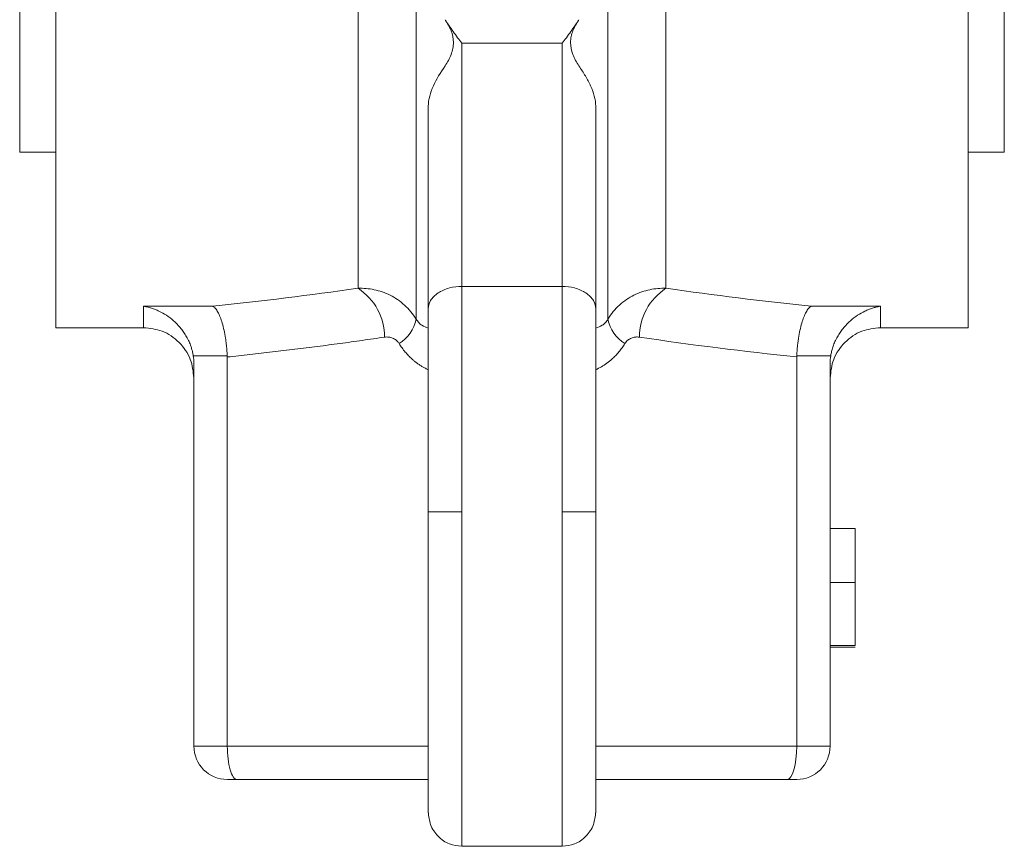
# Model space of a CAD drawing. Header units: millimetres. Extents: x 2 to 458, y -103 to 427.
# Tile 4 of 11: x 376 to 435, y 58 to 108. Entities that reach past the tile are written whole.
import ezdxf

# ---------------------------------------------------------------- set-up
doc = ezdxf.new("R2010")
doc.units = ezdxf.units.MM

msp = doc.modelspace()

# ---------------------------------------------------------------- linework, layer by layer
at = {"color": 7, "linetype": 'Continuous', "lineweight": 15}
for p, q in [((378.562, 89.407), (378.562, 265.407)), ((433.062, 265.407), (433.062, 89.407)), ((411.544, 89.917), (411.544, 264.898)), ((396.615, 263.051), (396.615, 91.763)), ((415.008, 91.763), (415.008, 263.051)), ((376.412, 254.907), (376.412, 99.907)), ((400.079, 177.407), (400.079, 89.917)), ((435.212, 99.907), (435.212, 177.407)), ((408.812, 106.414), (402.812, 106.414)), ((402.812, 106.414), (402.812, 91.88)), ((408.812, 106.414), (408.812, 91.88)), ((376.412, 99.907), (378.562, 99.907)), ((433.062, 99.907), (435.212, 99.907)), ((402.812, 78.414), (402.812, 91.88)), ((402.812, 91.88), (408.812, 91.88)), ((408.812, 91.88), (408.812, 78.414)), ((387.949, 90.693), (383.812, 90.693)), ((427.812, 90.693), (423.674, 90.693)), ((378.562, 89.407), (383.812, 89.407)), ((427.812, 89.407), (433.062, 89.407)), ((386.776, 87.737), (388.807, 87.737)), ((388.809, 87.659), (388.807, 87.737)), ((388.809, 87.659), (388.809, 64.407)), ((422.816, 87.737), (422.814, 87.659)), ((422.814, 87.659), (422.814, 64.407)), ((422.816, 87.737), (424.847, 87.737)), ((386.812, 87.27), (386.812, 64.407)), ((424.812, 87.27), (424.812, 64.407)), ((426.312, 77.407), (424.812, 77.407)), ((426.312, 74.174), (426.312, 77.407)), ((426.312, 74.174), (424.812, 74.174)), ((426.312, 70.407), (426.312, 74.174)), ((426.312, 70.407), (424.812, 70.407)), ((426.312, 70.318), (424.812, 70.318)), ((388.809, 64.407), (386.812, 64.407)), ((400.812, 64.407), (388.809, 64.407)), ((422.814, 64.407), (410.812, 64.407)), ((424.812, 64.407), (422.814, 64.407)), ((389.383, 62.407), (388.812, 62.407)), ((400.812, 62.407), (389.383, 62.407)), ((422.241, 62.407), (410.812, 62.407)), ((422.812, 62.407), (422.241, 62.407)), ((402.812, 58.414), (408.812, 58.414))]:
    msp.add_line(p, q, dxfattribs=at)
at = {"color": 8, "linetype": 'Continuous', "lineweight": 15}
for p, q in [((383.812, 90.693), (383.812, 89.407)), ((427.812, 89.407), (427.812, 90.693)), ((402.812, 58.414), (402.812, 78.414)), ((408.812, 78.414), (408.812, 58.414))]:
    msp.add_line(p, q, dxfattribs=at)
at = {"color": 7, "linetype": 'Continuous', "lineweight": 15}
for centre, radius, start, end in [((394.728, 88.843), 3.477, 0.00737, 57.12885), ((416.895, 88.843), 3.477, 122.87119, 179.99262), ((397.906, 90.342), 2.215, 301.74596, 348.92683), ((413.717, 90.342), 2.215, 191.07318, 238.254), ((388.812, 64.407), 2, 180, 270), ((422.812, 64.407), 2, 270, 0)]:
    msp.add_arc(centre, radius, start, end, dxfattribs=at)
for centre, start_param, end_param in [((389.383, 64.407), 1.570796, 3.141593), ((422.241, 64.407), 3.141593, 4.712389)]:
    msp.add_ellipse(centre, major_axis=(0, 2), ratio=0.286745, start_param=start_param, end_param=end_param, dxfattribs=at)
for points, knots in [([(401.812, 105.051), (401.958, 105.266), (402.087, 105.498), (402.219, 105.857), (402.253, 105.979), (402.3, 106.222), (402.312, 106.345), (402.311, 106.704), (402.264, 106.929), (402.089, 107.372), (401.958, 107.59), (401.812, 107.819)], [0, 0, 0, 0, 0.25, 0.25, 0.375, 0.375, 0.5, 0.5, 0.75, 0.75, 1, 1, 1, 1]), ([(402.812, 106.414), (402.73, 106.523), (402.557, 106.752), (402.302, 107.101), (402.093, 107.396), (401.932, 107.634), (401.854, 107.754), (401.812, 107.819)], [0, 0, 0, 0, 0.237202, 0.499989, 0.749963, 0.864514, 1, 1, 1, 1]), ([(409.812, 107.819), (409.769, 107.754), (409.691, 107.634), (409.53, 107.396), (409.322, 107.101), (409.066, 106.752), (408.893, 106.523), (408.812, 106.414)], [0, 0, 0, 0, 0.135486, 0.250037, 0.500011, 0.762798, 1, 1, 1, 1]), ([(409.812, 107.819), (409.665, 107.591), (409.536, 107.375), (409.404, 107.043), (409.37, 106.931), (409.323, 106.701), (409.311, 106.582), (409.312, 106.224), (409.359, 105.981), (409.534, 105.502), (409.665, 105.266), (409.812, 105.051)], [0, 0, 0, 0, 0.25, 0.25, 0.375, 0.375, 0.5, 0.5, 0.75, 0.75, 1, 1, 1, 1]), ([(401.812, 105.051), (401.541, 104.655), (401.298, 104.259), (400.933, 103.454), (400.812, 103.052), (400.812, 102.647)], [0, 0, 0, 0, 0.5, 0.5, 1, 1, 1, 1]), ([(410.812, 102.647), (410.812, 102.851), (410.78, 103.052), (410.674, 103.454), (410.599, 103.655), (410.417, 104.055), (410.31, 104.256), (410.075, 104.655), (409.947, 104.853), (409.812, 105.051)], [0, 0, 0, 0, 0.25, 0.25, 0.5, 0.5, 0.75, 0.75, 1, 1, 1, 1]), ([(400.812, 102.647), (400.812, 101.565), (400.812, 100.415), (400.812, 98.119), (400.812, 96.974), (400.812, 94.821), (400.812, 93.813), (400.812, 92.011), (400.812, 91.215), (400.812, 90.533)], [0, 0, 0, 0, 0.25, 0.25, 0.5, 0.5, 0.75, 0.75, 1, 1, 1, 1]), ([(410.812, 90.533), (410.812, 91.215), (410.812, 92.011), (410.812, 93.813), (410.812, 94.821), (410.812, 96.974), (410.812, 98.119), (410.812, 100.415), (410.812, 101.565), (410.812, 102.647)], [0, 0, 0, 0, 0.25, 0.25, 0.5, 0.5, 0.75, 0.75, 1, 1, 1, 1]), ([(400.079, 89.917), (399.888, 90.237), (399.658, 90.515), (399.262, 90.878), (399.122, 90.988), (398.835, 91.185), (398.687, 91.272), (398.381, 91.426), (398.223, 91.492), (397.907, 91.602), (397.748, 91.646), (397.266, 91.748), (396.938, 91.775), (396.615, 91.763)], [0, 0, 0, 0, 0.25, 0.25, 0.375, 0.375, 0.5, 0.5, 0.625, 0.625, 0.75, 0.75, 1, 1, 1, 1]), ([(402.812, 91.88), (402.576, 91.88), (402.322, 91.851), (401.829, 91.719), (401.593, 91.617), (401.202, 91.354), (401.049, 91.194), (400.855, 90.863), (400.812, 90.692), (400.812, 90.533)], [0, 0, 0, 0, 0.25, 0.25, 0.5, 0.5, 0.75, 0.75, 1, 1, 1, 1]), ([(410.812, 90.533), (410.812, 90.692), (410.769, 90.863), (410.574, 91.194), (410.421, 91.354), (410.03, 91.617), (409.794, 91.719), (409.302, 91.851), (409.047, 91.88), (408.812, 91.88)], [0, 0, 0, 0, 0.25, 0.25, 0.5, 0.5, 0.75, 0.75, 1, 1, 1, 1]), ([(415.008, 91.763), (414.685, 91.775), (414.363, 91.748), (413.721, 91.614), (413.399, 91.504), (412.942, 91.275), (412.794, 91.189), (412.505, 90.991), (412.365, 90.88), (412.101, 90.64), (411.977, 90.51), (411.747, 90.229), (411.639, 90.077), (411.544, 89.917)], [0, 0, 0, 0, 0.25, 0.25, 0.5, 0.5, 0.625, 0.625, 0.75, 0.75, 0.875, 0.875, 1, 1, 1, 1]), ([(383.812, 90.693), (383.875, 90.682), (383.99, 90.66), (384.144, 90.621), (384.317, 90.57), (384.509, 90.501), (384.812, 90.369), (385.18, 90.163), (385.608, 89.838), (385.94, 89.5), (386.18, 89.189), (386.347, 88.932), (386.493, 88.659), (386.604, 88.396), (386.683, 88.159), (386.739, 87.949), (386.763, 87.807), (386.776, 87.737)], [0, 0, 0, 0, 0.050929, 0.092554, 0.124873, 0.190518, 0.248832, 0.373372, 0.498652, 0.623352, 0.687997, 0.749073, 0.813486, 0.874799, 0.917465, 0.959141, 1, 1, 1, 1]), ([(388.807, 87.737), (388.804, 87.795), (388.798, 87.913), (388.785, 88.089), (388.769, 88.265), (388.749, 88.44), (388.727, 88.614), (388.687, 88.891), (388.618, 89.266), (388.511, 89.688), (388.385, 90.059), (388.272, 90.304), (388.174, 90.466), (388.104, 90.558), (388.028, 90.639), (387.978, 90.673), (387.949, 90.693)], [0, 0, 0, 0, 0.040879, 0.082097, 0.123663, 0.165589, 0.207886, 0.250563, 0.371846, 0.500145, 0.618256, 0.749693, 0.808566, 0.874258, 0.926744, 1, 1, 1, 1]), ([(423.674, 90.693), (423.659, 90.683), (423.629, 90.665), (423.589, 90.63), (423.554, 90.596), (423.508, 90.543), (423.45, 90.466), (423.351, 90.304), (423.238, 90.059), (423.112, 89.688), (423.005, 89.265), (422.931, 88.863), (422.884, 88.527), (422.854, 88.265), (422.831, 88.001), (422.821, 87.825), (422.816, 87.737)], [0, 0, 0, 0, 0.0392033, 0.073206, 0.1020076, 0.1256077, 0.1912974, 0.2501798, 0.3817683, 0.5000075, 0.6284574, 0.7498871, 0.8136444, 0.8765586, 0.9386649, 1, 1, 1, 1]), ([(424.847, 87.737), (424.854, 87.779), (424.869, 87.863), (424.896, 87.989), (424.929, 88.115), (424.967, 88.241), (425.03, 88.423), (425.13, 88.659), (425.276, 88.932), (425.443, 89.189), (425.683, 89.5), (426.016, 89.838), (426.443, 90.163), (426.811, 90.369), (427.114, 90.501), (427.33, 90.578), (427.566, 90.646), (427.721, 90.676), (427.812, 90.693)], [0, 0, 0, 0, 0.024431, 0.049131, 0.074139, 0.099492, 0.125227, 0.186532, 0.250951, 0.312018, 0.37667, 0.501367, 0.626644, 0.751182, 0.809489, 0.875139, 0.927097, 1, 1, 1, 1]), ([(400.812, 90.533), (400.812, 89.732), (400.812, 88.852), (400.812, 86.964), (400.812, 85.957), (400.812, 83.866), (400.812, 82.783), (400.812, 80.598), (400.812, 79.497), (400.812, 78.414)], [0, 0, 0, 0, 0.25, 0.25, 0.5, 0.5, 0.75, 0.75, 1, 1, 1, 1]), ([(410.812, 78.414), (410.812, 79.497), (410.812, 80.598), (410.812, 82.783), (410.812, 83.866), (410.812, 85.957), (410.812, 86.964), (410.812, 88.852), (410.812, 89.732), (410.812, 90.533)], [0, 0, 0, 0, 0.25, 0.25, 0.5, 0.5, 0.75, 0.75, 1, 1, 1, 1]), ([(383.812, 89.407), (384.189, 89.367), (384.769, 89.306), (385.468, 88.931), (385.949, 88.544), (386.336, 88.064), (386.71, 87.365), (386.771, 86.785), (386.812, 86.407)], [0, 0, 0, 0, 0.2394569, 0.3683605, 0.4999996, 0.6316391, 0.7605439, 1, 1, 1, 1]), ([(424.812, 86.407), (424.852, 86.785), (424.913, 87.365), (425.287, 88.064), (425.675, 88.544), (426.155, 88.931), (426.854, 89.306), (427.434, 89.367), (427.812, 89.407)], [0, 0, 0, 0, 0.2394561, 0.3683609, 0.5000004, 0.6316395, 0.7605431, 1, 1, 1, 1]), ([(398.205, 88.844), (397.76, 88.779), (396.87, 88.649), (395.533, 88.464), (394.193, 88.287), (392.851, 88.118), (391.506, 87.957), (390.158, 87.803), (389.259, 87.707), (388.809, 87.659)], [0, 0, 0, 0, 0.142288, 0.28476, 0.427418, 0.570268, 0.713312, 0.856555, 1, 1, 1, 1]), ([(399.071, 88.459), (399.055, 88.483), (399.022, 88.533), (398.964, 88.6), (398.891, 88.669), (398.798, 88.735), (398.687, 88.791), (398.569, 88.83), (398.449, 88.851), (398.327, 88.857), (398.246, 88.848), (398.205, 88.844)], [0, 0, 0, 0, 0.082193, 0.165007, 0.249419, 0.372505, 0.499274, 0.622506, 0.749211, 0.873393, 1, 1, 1, 1]), ([(413.418, 88.844), (413.391, 88.847), (413.337, 88.854), (413.256, 88.855), (413.122, 88.847), (412.976, 88.811), (412.826, 88.736), (412.722, 88.661), (412.628, 88.571), (412.577, 88.496), (412.552, 88.459)], [0, 0, 0, 0, 0.084069, 0.167078, 0.249456, 0.499211, 0.625681, 0.749414, 0.875742, 1, 1, 1, 1]), ([(400.812, 86.896), (400.754, 86.924), (400.638, 86.98), (400.47, 87.074), (400.306, 87.176), (400.148, 87.286), (399.995, 87.403), (399.821, 87.55), (399.631, 87.731), (399.429, 87.955), (399.24, 88.196), (399.127, 88.371), (399.071, 88.459)], [0, 0, 0, 0, 0.084894, 0.168889, 0.252144, 0.334824, 0.417095, 0.499128, 0.62383, 0.747752, 0.874225, 1, 1, 1, 1]), ([(412.552, 88.459), (412.525, 88.415), (412.47, 88.328), (412.382, 88.201), (412.29, 88.078), (412.163, 87.921), (411.995, 87.734), (411.757, 87.507), (411.478, 87.283), (411.155, 87.068), (410.927, 86.953), (410.812, 86.896)], [0, 0, 0, 0, 0.062299, 0.124712, 0.187332, 0.25025, 0.374236, 0.499386, 0.664101, 0.830526, 1, 1, 1, 1]), ([(400.812, 78.414), (400.812, 78.414), (400.855, 78.414), (401.049, 78.414), (401.202, 78.414), (401.593, 78.414), (401.829, 78.414), (402.322, 78.414), (402.576, 78.414), (402.812, 78.414)], [0, 0, 0, 0, 0.25, 0.25, 0.5, 0.5, 0.75, 0.75, 1, 1, 1, 1]), ([(400.812, 60.469), (400.812, 60.459), (400.812, 60.439), (400.812, 60.421), (400.812, 60.413), (400.812, 60.414), (400.812, 60.425), (400.812, 60.459), (400.812, 60.555), (400.812, 60.773), (400.812, 61.086), (400.812, 61.632), (400.812, 62.549), (400.812, 63.995), (400.812, 65.734), (400.812, 67.7), (400.812, 69.814), (400.812, 71.655), (400.812, 73.135), (400.812, 74.221), (400.812, 75.303), (400.812, 76.243), (400.812, 77.054), (400.812, 77.733), (400.812, 78.187), (400.812, 78.414)], [0, 0, 0, 0, 0.014066, 0.02812, 0.042167, 0.056217, 0.070276, 0.084352, 0.127856, 0.171378, 0.215827, 0.260295, 0.350126, 0.439957, 0.528814, 0.615784, 0.700069, 0.781022, 0.819603, 0.858201, 0.894715, 0.931246, 0.954166, 0.977073, 1, 1, 1, 1]), ([(408.812, 78.414), (409.047, 78.414), (409.302, 78.414), (409.794, 78.414), (410.03, 78.414), (410.421, 78.414), (410.574, 78.414), (410.769, 78.414), (410.812, 78.414), (410.812, 78.414)], [0, 0, 0, 0, 0.25, 0.25, 0.5, 0.5, 0.75, 0.75, 1, 1, 1, 1]), ([(410.812, 60.469), (410.812, 60.373), (410.812, 60.4), (410.812, 60.74), (410.812, 61.052), (410.812, 61.966), (410.812, 62.566), (410.812, 64.013), (410.812, 64.859), (410.812, 66.724), (410.812, 67.741), (410.812, 69.858), (410.812, 70.957), (410.812, 73.154), (410.812, 74.253), (410.812, 76.389), (410.812, 77.426), (410.812, 78.414)], [0, 0, 0, 0, 0.125, 0.125, 0.25, 0.25, 0.375, 0.375, 0.5, 0.5, 0.625, 0.625, 0.75, 0.75, 0.875, 0.875, 1, 1, 1, 1]), ([(410.812, 60.429), (410.812, 60.437), (410.812, 60.454), (410.812, 61.129), (410.812, 61.797), (410.812, 62.318), (410.812, 62.407)], [0, 0, 0, 0, 0.343938, 0.657643, 0.941396, 1, 1, 1, 1]), ([(400.812, 60.469), (400.839, 60.21), (400.896, 59.672), (401.362, 58.975), (402.045, 58.499), (402.561, 58.442), (402.812, 58.414)], [0, 0, 0, 0, 0.239388, 0.496847, 0.755898, 1, 1, 1, 1]), ([(408.812, 58.414), (409.062, 58.442), (409.578, 58.499), (410.261, 58.975), (410.727, 59.672), (410.784, 60.21), (410.812, 60.469)], [0, 0, 0, 0, 0.244102, 0.503153, 0.760612, 1, 1, 1, 1])]:
    msp.add_open_spline(points, degree=3, knots=knots, dxfattribs=at)
for points in [[(396.615, 91.763), (393.745, 91.354), (390.855, 90.997), (387.949, 90.693)], [(423.674, 90.693), (420.768, 90.997), (417.878, 91.354), (415.008, 91.763)], [(413.418, 88.844), (416.528, 88.385), (419.662, 87.99), (422.814, 87.659)], [(386.812, 87.27), (386.812, 87.427), (386.8, 87.582), (386.776, 87.737)], [(424.812, 87.27), (424.812, 87.427), (424.824, 87.582), (424.847, 87.737)]]:
    msp.add_open_spline(points, degree=3, dxfattribs=at)
at = {"color": 8, "linetype": 'Continuous', "lineweight": 15}
for points, knots in [([(400.079, 89.917), (400.132, 89.846), (400.239, 89.699), (400.487, 89.492), (400.682, 89.427), (400.812, 89.384)], [0, 0, 0, 0, 0.239625, 0.492826, 1, 1, 1, 1]), ([(410.812, 89.384), (410.942, 89.427), (411.138, 89.493), (411.386, 89.7), (411.492, 89.846), (411.544, 89.917)], [0, 0, 0, 0, 0.509642, 0.763078, 1, 1, 1, 1])]:
    msp.add_open_spline(points, degree=3, knots=knots, dxfattribs=at)

doc.saveas('drawing.dxf')
